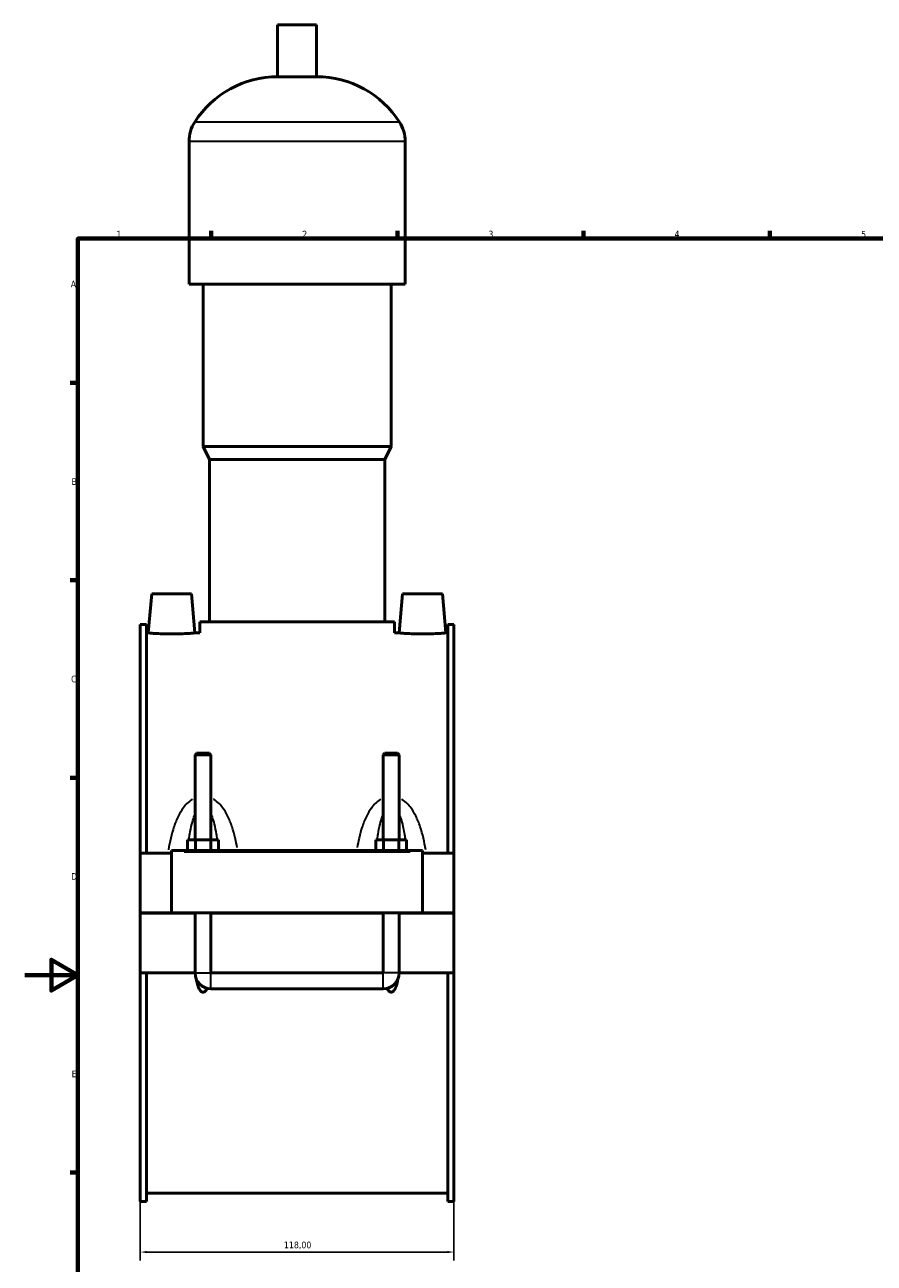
# Model space of a CAD drawing. Header units: millimetres. Extents: x 0 to 972, y -206 to 1211.
# Tile 2 of 8: x 0 to 320, y 189 to 654. Entities that reach past the tile are written whole.
import ezdxf

# ---------------------------------------------------------------- set-up
doc = ezdxf.new("R2010")
doc.units = ezdxf.units.MM
for name, color, linetype, lineweight in [('Border (ISO)', 7, 'Continuous', 70), ('Dimension (ISO)', 7, 'Continuous', 25), ('Visible (ISO)', 7, 'Continuous', 50), ('Visible Narrow (ISO)', 7, 'Continuous', 35)]:
    doc.layers.add(name, color=color, linetype=linetype, lineweight=lineweight)
doc.styles.add('Note Text (ISO)', font='tahoma.ttf')
doc.dimstyles.new('Default (ISO)', dxfattribs={"dimtxt": 2.5, "dimasz": 2.5, "dimexe": 3.175, "dimexo": 0, "dimgap": 0.762, "dimtad": 1, "dimrnd": 1e-08, "dimzin": 0, "dimtxsty": 'Note Text (ISO)', "dimcen": 0.09, "dimdle": 10, "dimclrd": 256, "dimclre": 256, "dimclrt": 232, "dimazin": 0, "dimtfac": 1.40208, "dimtmove": 0, "dimatfit": 3, "dimfxl": 1, "dimtolj": 1, "dimtzin": 0, "dimlwd": -1, "dimlwe": -1, "dimarcsym": 0})

# ---------------------------------------------------------------- blocks, each defined once
blk = doc.blocks.new('Borders Default Border')
at = {"layer": 'Border (ISO)'}
for p, q in [((70.08, 574), (70.08, 576.9)), ((140.17, 574), (140.17, 576.9)), ((210.25, 574), (210.25, 576.9)), ((280.33, 574), (280.33, 576.9)), ((20, 519.75), (17.1, 519.75)), ((20, 445.5), (17.1, 445.5)), ((20, 371.25), (17.1, 371.25)), ((20, 222.75), (17.1, 222.75))]:
    blk.add_line(p, q, dxfattribs=at)
at = {"layer": 'Border (ISO)', "flags": 128}
for points in [[(20, 20), (20, 574), (821, 574), (821, 20), (20, 20)], [(0, 297), (20, 297), (10, 302.77), (10, 291.23), (20, 297)]]:
    blk.add_lwpolyline(points, dxfattribs=at)
at = {"layer": 'Border (ISO)', "color": 232, "true_color": 0xca0064, "char_height": 2.5, "attachment_point": 7, "style": 'Note Text (ISO)'}
for s, insert in [('1', (34.48, 574.4)), ('2', (104.37, 574.4)), ('3', (174.43, 574.35)), ('4', (244.42, 574.4)), ('5', (314.64, 574.35)), ('A', (17.29, 555.62)), ('B', (17.59, 481.37)), ('C', (17.43, 407.08)), ('D', (17.43, 332.88)), ('E', (17.64, 258.63))]:
    blk.add_mtext(s, dxfattribs=dict(at, insert=insert))
blk = doc.blocks.new('*D13')
at = {"layer": 'Defpoints', "color": 0, "transparency": 16777216}
for p in [(43.46, 211.93), (161.46, 211.93), (43.46, 192.88)]:
    blk.add_point(p, dxfattribs=at)
at = {"layer": 'Dimension (ISO)', "transparency": 16777216}
for p, q in [((43.46, 211.93), (43.46, 189.71)), ((161.46, 211.93), (161.46, 189.71)), ((158.96, 192.88), (45.96, 192.88))]:
    blk.add_line(p, q, dxfattribs=at)
for points in [[(45.96, 193.3), (45.96, 192.47), (43.46, 192.88)], [(158.96, 193.3), (158.96, 192.47), (161.46, 192.88)]]:
    blk.add_solid(points, dxfattribs=at)
at = {"layer": 'Dimension (ISO)', "color": 232, "true_color": 0xca0064, "transparency": 16777216, "insert": (97.5, 196.82), "char_height": 2.5, "attachment_point": 1, "style": 'Note Text (ISO)'}
blk.add_mtext('\\A1;118,00', dxfattribs=at)

msp = doc.modelspace()

# ---------------------------------------------------------------- linework, layer by layer
at = {"layer": 'Visible (ISO)'}
for p, q in [((109.779, 654.386), (95.139, 654.386)), ((95.139, 634.866), (95.139, 654.386)), ((109.779, 634.866), (109.779, 654.386)), ((109.779, 634.866), (95.139, 634.866)), ((61.792, 556.786), (61.792, 610.466)), ((143.125, 556.786), (143.125, 610.466)), ((143.125, 556.786), (61.792, 556.786)), ((67.079, 495.786), (67.079, 556.786)), ((137.839, 495.786), (137.839, 556.786)), ((137.839, 495.786), (67.079, 495.786)), ((69.519, 490.906), (67.079, 495.786)), ((135.399, 490.906), (137.839, 495.786)), ((135.399, 490.906), (69.519, 490.906)), ((69.519, 429.906), (69.519, 490.906)), ((135.399, 429.906), (135.399, 490.906)), ((47.759, 440.386), (46.472, 425.686)), ((62.759, 440.386), (47.759, 440.386)), ((62.759, 440.386), (64.045, 425.686)), ((142.159, 440.386), (140.872, 425.686)), ((142.159, 440.386), (157.159, 440.386)), ((157.159, 440.386), (158.445, 425.686)), ((43.459, 428.845), (43.459, 342.886)), ((43.459, 428.845), (45.819, 428.845)), ((45.819, 342.886), (45.819, 428.845)), ((139.059, 429.906), (65.859, 429.906)), ((65.859, 425.686), (65.859, 429.906)), ((139.059, 425.686), (139.059, 429.906)), ((159.099, 342.886), (159.099, 428.845)), ((159.099, 428.845), (161.459, 428.845)), ((161.459, 428.845), (161.459, 342.886)), ((46.472, 425.686), (45.819, 425.686)), ((65.859, 425.686), (64.045, 425.686)), ((140.872, 425.686), (139.059, 425.686)), ((159.099, 425.686), (158.445, 425.686)), ((64.659, 380.436), (64.059, 379.836)), ((70.059, 379.836), (64.059, 379.836)), ((64.059, 379.836), (64.059, 347.886)), ((64.659, 380.436), (69.459, 380.436)), ((69.459, 380.436), (70.059, 379.836)), ((70.059, 379.836), (70.059, 347.886)), ((135.459, 380.436), (134.859, 379.836)), ((140.859, 379.836), (134.859, 379.836)), ((134.859, 347.886), (134.859, 379.836)), ((135.459, 380.436), (140.259, 380.436)), ((140.259, 380.436), (140.859, 379.836)), ((140.859, 347.886), (140.859, 379.836)), ((61.285, 343.886), (61.285, 347.886)), ((61.285, 347.886), (64.172, 347.886)), ((64.172, 343.886), (64.172, 347.886)), ((64.172, 347.886), (69.945, 347.886)), ((69.945, 343.886), (69.945, 347.886)), ((69.945, 347.886), (72.832, 347.886)), ((72.832, 343.886), (72.832, 347.886)), ((132.085, 343.886), (132.085, 347.886)), ((132.085, 347.886), (134.972, 347.886)), ((134.972, 343.886), (134.972, 347.886)), ((134.972, 347.886), (140.745, 347.886)), ((140.745, 343.886), (140.745, 347.886)), ((140.745, 347.886), (143.632, 347.886)), ((143.632, 343.886), (143.632, 347.886)), ((55.259, 342.886), (43.459, 342.886)), ((43.459, 320.436), (43.459, 342.886)), ((55.259, 343.386), (55.259, 343.886)), ((149.659, 343.886), (55.259, 343.886)), ((55.259, 320.436), (55.259, 343.386)), ((149.659, 343.886), (149.659, 343.386)), ((149.659, 343.386), (149.659, 320.436)), ((161.459, 342.886), (149.659, 342.886)), ((161.459, 342.886), (161.459, 320.436)), ((43.459, 320.436), (55.259, 320.436)), ((43.459, 297.886), (43.459, 320.336)), ((64.059, 320.336), (43.459, 320.336)), ((149.659, 320.436), (55.259, 320.436)), ((64.059, 320.436), (64.059, 320.336)), ((64.059, 297.886), (64.059, 320.336)), ((70.059, 320.436), (70.059, 320.336)), ((134.859, 320.336), (70.059, 320.336)), ((70.059, 320.336), (70.059, 297.886)), ((134.859, 320.336), (134.859, 320.436)), ((134.859, 297.886), (134.859, 320.336)), ((140.859, 320.336), (140.859, 320.436)), ((161.459, 320.336), (140.859, 320.336)), ((140.859, 320.336), (140.859, 297.886)), ((149.659, 320.436), (161.459, 320.436)), ((161.459, 320.336), (161.459, 297.886)), ((64.059, 297.886), (43.459, 297.886)), ((43.459, 297.886), (43.459, 211.927)), ((45.819, 211.927), (45.819, 297.886)), ((134.859, 297.886), (70.059, 297.886)), ((161.459, 297.886), (140.859, 297.886)), ((159.099, 211.927), (159.099, 297.886)), ((161.459, 297.886), (161.459, 211.927)), ((70.059, 291.886), (134.859, 291.886)), ((159.099, 215.086), (45.819, 215.086)), ((43.459, 211.927), (45.819, 211.927)), ((159.099, 211.927), (161.459, 211.927))]:
    msp.add_line(p, q, dxfattribs=at)
for centre, radius, start, end in [((95.139, 597.82), 37.046, 90, 147.38758), ((109.779, 597.82), 37.046, 32.61242, 90), ((75.374, 610.466), 13.582, 147.38758, 180), ((129.543, 610.466), 13.582, 0, 32.61242), ((70.059, 297.886), 6, 180, 270), ((134.859, 297.886), 6, 270, 0)]:
    msp.add_arc(centre, radius, start, end, dxfattribs=at)
for points, knots in [([(55.259, 425.316), (54.152, 425.316), (52.973, 425.336), (50.806, 425.406), (49.818, 425.456), (48.26, 425.548), (47.586, 425.598), (46.692, 425.667), (46.472, 425.686), (46.472, 425.686)], [2.6538947, 2.6538947, 2.6538947, 2.6538947, 2.9857715, 2.9857715, 3.3176483, 3.3176483, 3.6492452, 3.6492452, 3.9808421, 3.9808421, 3.9808421, 3.9808421]), ([(64.045, 425.686), (64.045, 425.686), (63.825, 425.667), (62.931, 425.598), (62.257, 425.548), (60.699, 425.456), (59.711, 425.406), (57.544, 425.336), (56.365, 425.316), (55.259, 425.316)], [6.6347368, 6.6347368, 6.6347368, 6.6347368, 6.9663336, 6.9663336, 7.2979305, 7.2979305, 7.6298073, 7.6298073, 7.9616841, 7.9616841, 7.9616841, 7.9616841]), ([(149.659, 425.316), (148.552, 425.316), (147.373, 425.336), (145.206, 425.406), (144.218, 425.456), (142.66, 425.548), (141.986, 425.598), (141.092, 425.667), (140.872, 425.686), (140.872, 425.686)], [0, 0, 0, 0, 0.3318768, 0.3318768, 0.6637536, 0.6637536, 0.9953505, 0.9953505, 1.3269474, 1.3269474, 1.3269474, 1.3269474]), ([(158.445, 425.686), (158.445, 425.686), (158.225, 425.667), (157.331, 425.598), (156.657, 425.548), (155.099, 425.456), (154.111, 425.406), (151.944, 425.336), (150.765, 425.316), (149.659, 425.316)], [3.9808421, 3.9808421, 3.9808421, 3.9808421, 4.3124389, 4.3124389, 4.6440358, 4.6440358, 4.9759126, 4.9759126, 5.3077894, 5.3077894, 5.3077894, 5.3077894]), ([(68.593, 292.068), (68.441, 291.74), (68.262, 291.435), (67.922, 291.026), (67.774, 290.88), (67.523, 290.721), (67.434, 290.678), (67.25, 290.618), (67.155, 290.602), (66.962, 290.602), (66.867, 290.618), (66.683, 290.678), (66.594, 290.721), (66.343, 290.88), (66.195, 291.026), (65.7, 291.621), (65.446, 292.19), (65.025, 293.375), (64.869, 293.995), (64.69, 294.846), (64.637, 295.132), (64.588, 295.422)], [1.53460613, 1.53460613, 1.53460613, 1.53460613, 1.64047705, 1.64047705, 1.69818043, 1.69818043, 1.72703211, 1.72703211, 1.7558838, 1.7558838, 1.78473548, 1.78473548, 1.81358717, 1.81358717, 1.87129054, 1.87129054, 2.05152018, 2.05152018, 2.23174983, 2.23174983, 2.32045364, 2.32045364, 2.32045364, 2.32045364]), ([(140.329, 295.422), (140.28, 295.132), (140.227, 294.846), (140.048, 293.995), (139.892, 293.375), (139.471, 292.19), (139.217, 291.621), (138.722, 291.026), (138.574, 290.88), (138.323, 290.721), (138.234, 290.678), (138.05, 290.618), (137.955, 290.602), (137.762, 290.602), (137.667, 290.618), (137.483, 290.678), (137.394, 290.721), (137.143, 290.88), (136.995, 291.026), (136.655, 291.435), (136.476, 291.74), (136.324, 292.068)], [1.19131395, 1.19131395, 1.19131395, 1.19131395, 1.28001777, 1.28001777, 1.46024741, 1.46024741, 1.64047705, 1.64047705, 1.69818043, 1.69818043, 1.72703211, 1.72703211, 1.7558838, 1.7558838, 1.78473548, 1.78473548, 1.81358717, 1.81358717, 1.87129054, 1.87129054, 1.97716147, 1.97716147, 1.97716147, 1.97716147])]:
    msp.add_open_spline(points, degree=3, knots=knots, dxfattribs=at)
at = {"layer": 'Visible Narrow (ISO)'}
for p, q in [((140.51, 617.786), (64.408, 617.786)), ((142.625, 610.466), (62.293, 610.466)), ((59.979, 343.386), (144.939, 343.386)), ((64.095, 297.886), (70.022, 297.886)), ((70.059, 291.923), (70.059, 297.849)), ((134.859, 291.923), (134.859, 297.849)), ((140.822, 297.886), (134.895, 297.886))]:
    msp.add_line(p, q, dxfattribs=at)
for points, knots in [([(63.03, 363.155), (62.989, 363.129), (62.949, 363.104), (62.226, 362.641), (61.601, 362.117), (60.508, 361.012), (60.031, 360.44), (58.928, 358.925), (58.351, 357.945), (57.175, 355.605), (56.621, 354.217), (55.678, 351.405), (55.286, 349.982), (54.605, 347.081), (54.317, 345.605), (54.071, 344.114)], [-2.9417938, -2.9417938, -2.9417938, -2.9417938, -2.9273688, -2.9273688, -2.6843901, -2.6843901, -2.4626384, -2.4626384, -2.1273008, -2.1273008, -1.6925176, -1.6925176, -1.2682386, -1.2682386, -0.8418706, -0.8418706, -0.8418706, -0.8418706]), ([(79.884, 345.059), (79.675, 346.229), (79.44, 347.389), (78.831, 349.982), (78.439, 351.405), (77.496, 354.217), (76.942, 355.605), (75.766, 357.945), (75.189, 358.925), (74.086, 360.44), (73.609, 361.012), (72.516, 362.117), (71.891, 362.641), (71.155, 363.112), (71.101, 363.146), (71.047, 363.179)], [-5.8038699, -5.8038699, -5.8038699, -5.8038699, -5.4677679, -5.4677679, -5.0434888, -5.0434888, -4.6087056, -4.6087056, -4.2733681, -4.2733681, -4.0516163, -4.0516163, -3.8086377, -3.8086377, -3.7894618, -3.7894618, -3.7894618, -3.7894618]), ([(133.871, 363.179), (133.816, 363.146), (133.762, 363.112), (133.026, 362.641), (132.401, 362.117), (131.308, 361.012), (130.831, 360.44), (129.728, 358.925), (129.151, 357.945), (127.975, 355.605), (127.421, 354.217), (126.478, 351.405), (126.086, 349.982), (125.477, 347.389), (125.242, 346.229), (125.033, 345.059)], [-2.9465447, -2.9465447, -2.9465447, -2.9465447, -2.9273688, -2.9273688, -2.6843901, -2.6843901, -2.4626384, -2.4626384, -2.1273008, -2.1273008, -1.6925176, -1.6925176, -1.2682386, -1.2682386, -0.9321365, -0.9321365, -0.9321365, -0.9321365]), ([(150.847, 344.114), (150.6, 345.605), (150.312, 347.081), (149.631, 349.982), (149.239, 351.405), (148.296, 354.217), (147.742, 355.605), (146.566, 357.945), (145.989, 358.925), (144.886, 360.44), (144.409, 361.012), (143.316, 362.117), (142.691, 362.641), (141.969, 363.104), (141.928, 363.129), (141.887, 363.155)], [-5.8941358, -5.8941358, -5.8941358, -5.8941358, -5.4677679, -5.4677679, -5.0434888, -5.0434888, -4.6087056, -4.6087056, -4.2733681, -4.2733681, -4.0516163, -4.0516163, -3.8086377, -3.8086377, -3.7942126, -3.7942126, -3.7942126, -3.7942126]), ([(61.848, 348.411), (61.926, 348.954), (62.009, 349.492), (62.314, 351.326), (62.566, 352.595), (63.1, 354.735), (63.363, 355.631), (63.737, 356.667), (63.813, 356.864), (63.89, 357.058)], [1.5147001, 1.5147001, 1.5147001, 1.5147001, 1.6925176, 1.6925176, 2.1273008, 2.1273008, 2.4626384, 2.4626384, 2.5436965, 2.5436965, 2.5436965, 2.5436965]), ([(70.227, 357.058), (70.304, 356.864), (70.38, 356.667), (70.754, 355.631), (71.017, 354.735), (71.551, 352.595), (71.803, 351.326), (72.108, 349.492), (72.191, 348.954), (72.269, 348.411)], [4.19231, 4.19231, 4.19231, 4.19231, 4.2733681, 4.2733681, 4.6087056, 4.6087056, 5.0434888, 5.0434888, 5.2213064, 5.2213064, 5.2213064, 5.2213064]), ([(132.648, 348.411), (132.726, 348.954), (132.809, 349.492), (133.114, 351.326), (133.366, 352.595), (133.9, 354.735), (134.163, 355.631), (134.537, 356.667), (134.613, 356.864), (134.69, 357.058)], [1.5147001, 1.5147001, 1.5147001, 1.5147001, 1.6925176, 1.6925176, 2.1273008, 2.1273008, 2.4626384, 2.4626384, 2.5436965, 2.5436965, 2.5436965, 2.5436965]), ([(141.027, 357.058), (141.104, 356.864), (141.18, 356.667), (141.554, 355.631), (141.817, 354.735), (142.351, 352.595), (142.603, 351.326), (142.908, 349.492), (142.991, 348.954), (143.069, 348.411)], [4.19231, 4.19231, 4.19231, 4.19231, 4.2733681, 4.2733681, 4.6087056, 4.6087056, 5.0434888, 5.0434888, 5.2213064, 5.2213064, 5.2213064, 5.2213064])]:
    msp.add_open_spline(points, degree=3, knots=knots, dxfattribs=at)

# ---------------------------------------------------------------- block references
msp.add_blockref('Borders Default Border', (0, 0))

# ---------------------------------------------------------------- dimensions: what is measured, and where the dimension line sits
at = {"layer": 'Dimension (ISO)'}
dim = msp.add_linear_dim(base=(43.459, 192.883), p1=(161.459, 211.927), p2=(43.459, 211.927), dimstyle='Default (ISO)', override={"dimdec": 2, "dimtp": 0, "dimtm": 0, "dimtdec": 2, "dimtofl": 0, "dimatfit": 1}, dxfattribs=at)
dim.commit()
dim.dimension.update_dxf_attribs({"geometry": '*D13', "text_midpoint": (102.459, 192.883), "dimtype": 160})

doc.saveas('drawing.dxf')
